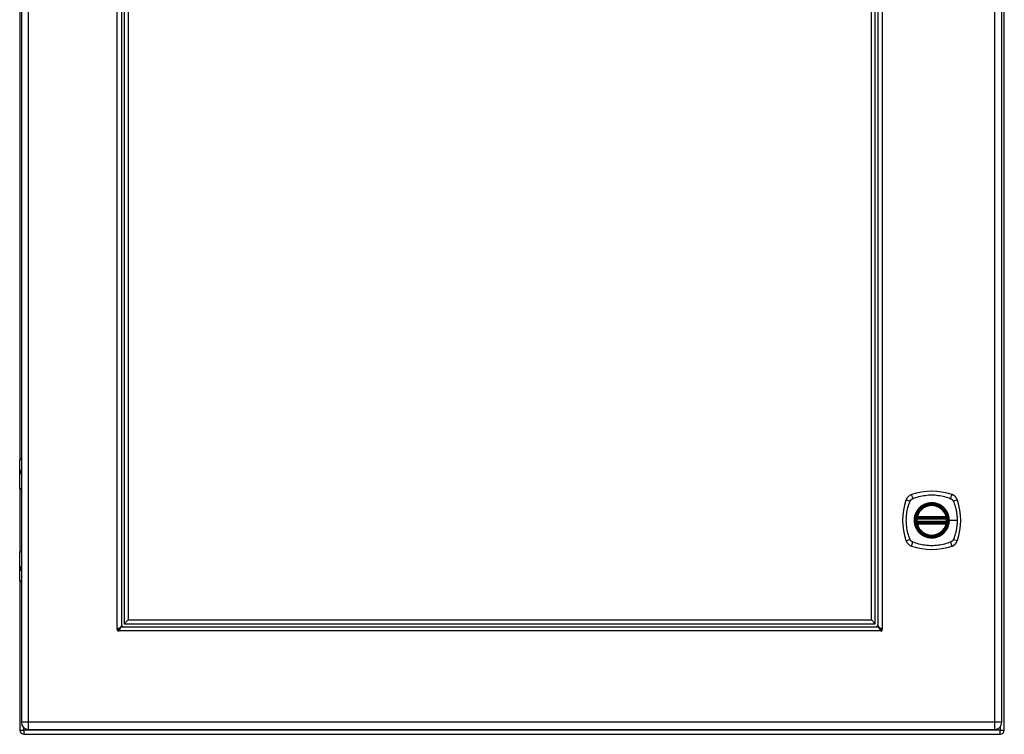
# Model space of a CAD drawing. Header units: inches. Extents: x 12 to 130, y 10 to 80.
# Tile 3 of 8: x 59 to 79, y 31 to 45. Entities that reach past the tile are written whole.
import ezdxf

# ---------------------------------------------------------------- set-up
doc = ezdxf.new("R2010")
doc.units = ezdxf.units.IN
doc.header["$MEASUREMENT"] = 0
doc.layers.add('Visible Edges(ANSI)', color=7, linetype='Continuous', lineweight=25)
doc.layers.add('Visible Tangent Edges(ANSI)', color=7, linetype='Continuous', lineweight=25)

msp = doc.modelspace()

# ---------------------------------------------------------------- linework, layer by layer
at = {"layer": 'Visible Edges(ANSI)'}
for p, q in [((78.531, 30.59), (78.531, 60.422)), ((58.563, 60.261), (58.563, 30.75)), ((78.481, 30.75), (78.481, 60.261)), ((60.594, 58.306), (60.594, 32.706)), ((60.653, 58.259), (60.653, 32.753)), ((75.91, 32.753), (75.91, 58.259)), ((75.969, 32.706), (75.969, 58.306)), ((60.732, 58.181), (60.732, 32.831)), ((75.831, 32.831), (75.831, 58.181)), ((58.531, 54.917), (58.531, 36.095)), ((58.528, 35.5), (58.528, 36.085)), ((58.548, 36.104), (58.563, 36.104)), ((58.563, 35.86), (58.56, 35.86)), ((58.56, 35.817), (58.563, 35.817)), ((58.531, 35.491), (58.531, 34.218)), ((58.563, 35.484), (58.544, 35.484)), ((76.76, 34.894), (77.354, 34.894)), ((77.354, 34.815), (76.76, 34.815)), ((76.764, 34.914), (77.35, 34.914)), ((77.35, 34.795), (76.764, 34.795)), ((58.528, 33.624), (58.528, 34.209)), ((58.544, 34.225), (58.563, 34.225)), ((58.563, 33.892), (58.56, 33.892)), ((58.56, 33.849), (58.563, 33.849)), ((58.531, 33.614), (58.531, 30.59)), ((58.563, 33.604), (58.548, 33.604)), ((60.653, 32.753), (60.732, 32.831)), ((60.732, 32.831), (75.831, 32.831)), ((75.831, 32.831), (75.91, 32.753)), ((60.607, 32.693), (75.956, 32.693)), ((60.653, 32.753), (75.91, 32.753)), ((58.709, 30.604), (78.335, 30.604)), ((58.615, 30.506), (78.447, 30.506))]:
    msp.add_line(p, q, dxfattribs=at)
at = {"layer": 'Visible Edges(ANSI)', "flags": 128}
for points in [[(76.748, 34.908), (76.748, 34.908), (76.748, 34.907), (76.748, 34.907), (76.748, 34.907), (76.748, 34.906), (76.748, 34.906), (76.748, 34.905), (76.748, 34.904), (76.748, 34.903), (76.748, 34.903), (76.748, 34.902), (76.747, 34.9), (76.747, 34.899), (76.747, 34.898), (76.747, 34.897), (76.747, 34.895), (76.746, 34.894), (76.746, 34.892), (76.746, 34.891), (76.746, 34.889), (76.746, 34.888), (76.746, 34.886), (76.745, 34.885), (76.745, 34.883)], [(76.745, 34.826), (76.745, 34.824), (76.746, 34.823), (76.746, 34.821), (76.746, 34.819), (76.746, 34.818), (76.746, 34.816), (76.746, 34.815), (76.747, 34.814), (76.747, 34.812), (76.747, 34.811), (76.747, 34.81), (76.747, 34.808), (76.748, 34.807), (76.748, 34.806), (76.748, 34.805), (76.748, 34.805), (76.748, 34.804), (76.748, 34.803), (76.748, 34.803), (76.748, 34.802), (76.748, 34.802), (76.748, 34.801), (76.748, 34.801), (76.748, 34.801)], [(77.369, 34.883), (77.368, 34.885), (77.368, 34.886), (77.368, 34.888), (77.368, 34.889), (77.368, 34.891), (77.368, 34.892), (77.367, 34.894), (77.367, 34.895), (77.367, 34.897), (77.367, 34.898), (77.367, 34.899), (77.367, 34.9), (77.366, 34.902), (77.366, 34.903), (77.366, 34.903), (77.366, 34.904), (77.366, 34.905), (77.366, 34.906), (77.366, 34.906), (77.366, 34.907), (77.365, 34.907), (77.365, 34.907), (77.365, 34.908), (77.365, 34.908)], [(77.365, 34.801), (77.365, 34.801), (77.365, 34.801), (77.365, 34.802), (77.366, 34.802), (77.366, 34.803), (77.366, 34.803), (77.366, 34.804), (77.366, 34.805), (77.366, 34.805), (77.366, 34.806), (77.366, 34.807), (77.367, 34.808), (77.367, 34.81), (77.367, 34.811), (77.367, 34.812), (77.367, 34.814), (77.367, 34.815), (77.368, 34.816), (77.368, 34.818), (77.368, 34.819), (77.368, 34.821), (77.368, 34.823), (77.368, 34.824), (77.369, 34.826)], [(60.51, 32.644), (60.51, 32.644), (60.51, 32.644), (60.51, 32.644), (60.511, 32.645), (60.511, 32.645), (60.511, 32.645), (60.511, 32.645), (60.512, 32.645), (60.512, 32.645), (60.512, 32.646), (60.513, 32.646), (60.513, 32.646), (60.513, 32.646), (60.514, 32.646), (60.514, 32.647), (60.515, 32.647), (60.515, 32.647), (60.515, 32.647), (60.515, 32.647), (60.516, 32.647), (60.516, 32.648), (60.516, 32.648), (60.516, 32.648), (60.517, 32.648)], [(60.517, 32.648), (60.522, 32.65), (60.527, 32.653), (60.532, 32.655), (60.537, 32.658), (60.542, 32.66), (60.547, 32.662), (60.551, 32.665), (60.556, 32.667), (60.56, 32.67), (60.564, 32.672), (60.568, 32.675), (60.572, 32.677), (60.575, 32.68), (60.578, 32.682), (60.581, 32.684), (60.584, 32.687), (60.586, 32.689), (60.588, 32.692), (60.59, 32.694), (60.591, 32.697), (60.592, 32.699), (60.593, 32.701), (60.594, 32.704), (60.594, 32.706)], [(60.548, 32.616), (60.548, 32.616), (60.548, 32.616), (60.548, 32.615), (60.548, 32.615), (60.548, 32.615), (60.548, 32.615), (60.548, 32.614), (60.547, 32.614), (60.547, 32.614), (60.547, 32.613), (60.547, 32.613), (60.547, 32.613), (60.546, 32.612), (60.546, 32.612), (60.546, 32.611), (60.546, 32.611), (60.546, 32.611), (60.545, 32.611), (60.545, 32.61), (60.545, 32.61), (60.545, 32.61), (60.545, 32.61), (60.545, 32.61), (60.545, 32.609)], [(60.607, 32.693), (60.604, 32.693), (60.602, 32.693), (60.6, 32.692), (60.597, 32.691), (60.595, 32.689), (60.592, 32.688), (60.59, 32.686), (60.587, 32.683), (60.585, 32.681), (60.582, 32.678), (60.58, 32.675), (60.578, 32.671), (60.575, 32.668), (60.573, 32.664), (60.57, 32.66), (60.568, 32.655), (60.565, 32.651), (60.563, 32.646), (60.561, 32.641), (60.558, 32.636), (60.556, 32.631), (60.553, 32.626), (60.551, 32.621), (60.548, 32.616)], [(76.015, 32.616), (76.012, 32.621), (76.01, 32.626), (76.007, 32.631), (76.005, 32.636), (76.002, 32.641), (76, 32.646), (75.997, 32.651), (75.995, 32.655), (75.993, 32.659), (75.99, 32.664), (75.988, 32.667), (75.985, 32.671), (75.983, 32.675), (75.98, 32.678), (75.978, 32.681), (75.976, 32.683), (75.973, 32.686), (75.971, 32.688), (75.968, 32.689), (75.966, 32.691), (75.963, 32.692), (75.961, 32.693), (75.959, 32.693), (75.956, 32.693)], [(75.969, 32.706), (75.969, 32.704), (75.97, 32.701), (75.97, 32.699), (75.972, 32.697), (75.973, 32.694), (75.975, 32.692), (75.977, 32.689), (75.979, 32.687), (75.982, 32.684), (75.985, 32.682), (75.988, 32.68), (75.991, 32.677), (75.995, 32.675), (75.999, 32.672), (76.003, 32.67), (76.007, 32.667), (76.012, 32.665), (76.016, 32.663), (76.021, 32.66), (76.026, 32.658), (76.031, 32.655), (76.036, 32.653), (76.041, 32.65), (76.046, 32.648)], [(76.018, 32.609), (76.018, 32.61), (76.018, 32.61), (76.018, 32.61), (76.018, 32.61), (76.018, 32.61), (76.017, 32.611), (76.017, 32.611), (76.017, 32.611), (76.017, 32.611), (76.017, 32.612), (76.017, 32.612), (76.016, 32.613), (76.016, 32.613), (76.016, 32.613), (76.016, 32.614), (76.016, 32.614), (76.015, 32.614), (76.015, 32.615), (76.015, 32.615), (76.015, 32.615), (76.015, 32.615), (76.015, 32.616), (76.015, 32.616), (76.015, 32.616)], [(76.046, 32.648), (76.047, 32.648), (76.047, 32.648), (76.047, 32.648), (76.047, 32.647), (76.047, 32.647), (76.048, 32.647), (76.048, 32.647), (76.048, 32.647), (76.049, 32.647), (76.049, 32.646), (76.049, 32.646), (76.05, 32.646), (76.05, 32.646), (76.051, 32.646), (76.051, 32.645), (76.051, 32.645), (76.052, 32.645), (76.052, 32.645), (76.052, 32.645), (76.052, 32.645), (76.052, 32.644), (76.053, 32.644), (76.053, 32.644), (76.053, 32.644)]]:
    msp.add_lwpolyline(points, dxfattribs=at)
at = {"layer": 'Visible Edges(ANSI)'}
for radius in [0.32, 0.315]:
    msp.add_circle((77.057, 34.854), radius, dxfattribs=at)
for centre, radius, start, end in [((58.548, 36.085), 0.0197, 90, 180), ((58.544, 35.5), 0.0157, 180, 270), ((77.057, 34.165), 1.28, 71.2278, 108.7722), ((77.746, 34.854), 1.28, 161.2278, 198.7722), ((76.702, 35.209), 0.177, 108.7722, 161.2278), ((77.412, 35.209), 0.177, 18.7722, 71.2278), ((76.368, 34.854), 1.28, 341.2278, 18.7722), ((77.057, 34.854), 0.313, 13.6344, 166.3656), ((77.057, 34.854), 0.313, 174.7499, 185.2501), ((77.057, 34.854), 0.313, 166.3656, 170.216), ((76.76, 34.906), 0.0118, 170.216, 270), ((76.76, 34.803), 0.0118, 90, 189.784), ((76.764, 34.925), 0.0118, 166.3656, 270), ((77.35, 34.925), 0.0118, 270, 13.6344), ((77.354, 34.906), 0.0118, 270, 9.784), ((77.354, 34.803), 0.0118, 350.216, 90), ((77.057, 34.854), 0.313, 9.784, 13.6344), ((77.057, 34.854), 0.313, 354.7499, 5.2501), ((77.057, 34.854), 0.313, 189.784, 193.6344), ((76.764, 34.783), 0.0118, 90, 193.6344), ((77.057, 34.854), 0.313, 193.6344, 346.3656), ((77.35, 34.783), 0.0118, 346.3656, 90), ((77.057, 34.854), 0.313, 346.3656, 350.216), ((76.702, 34.5), 0.177, 198.7722, 251.2278), ((77.412, 34.5), 0.177, 288.7722, 341.2278), ((58.544, 34.209), 0.0157, 90, 180), ((77.057, 35.543), 1.28, 251.2278, 288.7722), ((58.548, 33.624), 0.0197, 180, 270), ((60.531, 32.63), 0.025, 146.132, 303.868), ((60.572, 32.671), 0.031, 200.072, 248.6783), ((60.644, 32.743), 0.105, 221.9188, 228.0812), ((60.644, 32.743), 0.05, 180, 270), ((75.919, 32.743), 0.05, 270, 0), ((75.919, 32.743), 0.105, 311.9188, 318.0812), ((75.99, 32.671), 0.031, 291.3217, 339.928), ((76.032, 32.63), 0.025, 236.132, 33.868), ((58.709, 30.75), 0.146, 180, 270), ((78.335, 30.75), 0.146, 270, 0), ((58.615, 30.59), 0.084, 180, 270), ((78.447, 30.59), 0.084, 270, 0)]:
    msp.add_arc(centre, radius, start, end, dxfattribs=at)
at = {"layer": 'Visible Tangent Edges(ANSI)'}
for p, q in [((58.709, 30.75), (58.709, 60.261)), ((78.335, 60.261), (78.335, 30.75)), ((60.51, 32.644), (60.51, 58.368)), ((76.053, 58.368), (76.053, 32.644)), ((58.563, 36.085), (58.528, 36.085)), ((58.551, 35.87), (58.563, 35.87)), ((58.563, 35.807), (58.551, 35.807)), ((58.528, 35.5), (58.563, 35.5)), ((76.745, 34.883), (76.757, 34.882)), ((76.745, 34.826), (76.757, 34.827)), ((76.754, 34.907), (76.748, 34.908)), ((76.753, 34.928), (76.764, 34.925)), ((76.757, 34.882), (77.357, 34.882)), ((77.357, 34.827), (76.757, 34.827)), ((76.76, 34.894), (76.76, 34.904)), ((76.76, 34.805), (76.76, 34.815)), ((76.764, 34.914), (76.764, 34.925)), ((77.35, 34.925), (76.764, 34.925)), ((76.764, 34.904), (76.764, 34.914)), ((76.764, 34.904), (77.35, 34.904)), ((76.764, 34.795), (76.764, 34.805)), ((77.35, 34.805), (76.764, 34.805)), ((77.35, 34.925), (77.361, 34.928)), ((77.35, 34.925), (77.35, 34.914)), ((77.35, 34.914), (77.35, 34.904)), ((77.35, 34.805), (77.35, 34.795)), ((77.354, 34.904), (77.354, 34.894)), ((77.354, 34.815), (77.354, 34.805)), ((77.357, 34.882), (77.369, 34.883)), ((77.357, 34.827), (77.369, 34.826)), ((77.365, 34.908), (77.359, 34.907)), ((77.409, 34.854), (77.414, 34.854)), ((77.574, 34.854), (77.414, 34.854)), ((76.748, 34.801), (76.754, 34.802)), ((76.764, 34.783), (76.753, 34.781)), ((76.764, 34.783), (76.764, 34.795)), ((76.764, 34.783), (77.35, 34.783)), ((77.35, 34.795), (77.35, 34.783)), ((77.361, 34.781), (77.35, 34.783)), ((77.359, 34.802), (77.365, 34.801)), ((58.563, 34.209), (58.528, 34.209)), ((58.551, 33.902), (58.563, 33.902)), ((58.563, 33.839), (58.551, 33.839)), ((58.528, 33.624), (58.563, 33.624)), ((76.018, 32.609), (60.545, 32.609)), ((58.709, 30.75), (58.563, 30.75)), ((58.615, 30.59), (58.615, 30.638)), ((78.335, 30.75), (58.709, 30.75)), ((58.709, 30.604), (58.709, 30.75)), ((78.335, 30.75), (78.335, 30.604)), ((78.481, 30.75), (78.335, 30.75)), ((78.447, 30.657), (78.447, 30.59)), ((58.531, 30.59), (58.615, 30.59)), ((78.447, 30.59), (58.615, 30.59)), ((58.615, 30.59), (58.615, 30.506)), ((78.447, 30.59), (78.531, 30.59)), ((78.447, 30.506), (78.447, 30.59))]:
    msp.add_line(p, q, dxfattribs=at)
at = {"layer": 'Visible Tangent Edges(ANSI)', "flags": 128}
for points in [[(58.551, 35.87), (58.549, 35.87), (58.547, 35.869), (58.545, 35.868), (58.543, 35.866), (58.542, 35.864), (58.541, 35.862), (58.54, 35.858), (58.539, 35.855), (58.538, 35.851), (58.537, 35.847), (58.537, 35.843), (58.537, 35.839), (58.537, 35.834), (58.537, 35.83), (58.538, 35.826), (58.539, 35.822), (58.54, 35.819), (58.541, 35.816), (58.542, 35.813), (58.543, 35.811), (58.545, 35.809), (58.547, 35.808), (58.549, 35.807), (58.551, 35.807)], [(58.56, 35.817), (58.558, 35.817), (58.556, 35.818), (58.554, 35.819), (58.553, 35.82), (58.551, 35.821), (58.55, 35.823), (58.549, 35.825), (58.548, 35.827), (58.547, 35.83), (58.547, 35.833), (58.547, 35.836), (58.546, 35.839), (58.547, 35.842), (58.547, 35.845), (58.547, 35.847), (58.548, 35.85), (58.549, 35.852), (58.55, 35.854), (58.551, 35.856), (58.552, 35.858), (58.554, 35.859), (58.556, 35.86), (58.558, 35.86), (58.56, 35.86)], [(76.617, 34.466), (76.603, 34.499), (76.593, 34.53), (76.583, 34.562), (76.574, 34.593), (76.567, 34.625), (76.56, 34.658), (76.554, 34.69), (76.549, 34.723), (76.545, 34.755), (76.543, 34.788), (76.541, 34.821), (76.54, 34.854), (76.541, 34.887), (76.543, 34.92), (76.545, 34.953), (76.549, 34.986), (76.554, 35.019), (76.56, 35.051), (76.567, 35.083), (76.574, 35.115), (76.583, 35.147), (76.593, 35.178), (76.603, 35.209), (76.617, 35.243)], [(76.617, 35.243), (76.618, 35.246), (76.62, 35.249), (76.621, 35.251), (76.623, 35.254), (76.625, 35.256), (76.626, 35.259), (76.628, 35.262), (76.63, 35.264), (76.632, 35.266), (76.634, 35.269), (76.636, 35.271), (76.638, 35.273), (76.64, 35.275), (76.643, 35.277), (76.645, 35.279), (76.647, 35.281), (76.65, 35.283), (76.652, 35.285), (76.655, 35.287), (76.658, 35.288), (76.66, 35.29), (76.663, 35.292), (76.666, 35.293), (76.668, 35.294)], [(76.668, 35.294), (76.702, 35.308), (76.733, 35.319), (76.764, 35.328), (76.796, 35.337), (76.828, 35.345), (76.86, 35.352), (76.893, 35.358), (76.925, 35.362), (76.958, 35.366), (76.991, 35.369), (77.024, 35.37), (77.057, 35.371), (77.09, 35.37), (77.123, 35.369), (77.156, 35.366), (77.188, 35.362), (77.221, 35.358), (77.253, 35.352), (77.286, 35.345), (77.318, 35.337), (77.35, 35.328), (77.381, 35.319), (77.412, 35.308), (77.446, 35.294)], [(77.409, 34.854), (77.397, 34.763), (77.362, 34.678), (77.306, 34.605), (77.233, 34.549), (77.148, 34.514), (77.057, 34.502), (76.965, 34.514), (76.88, 34.55), (76.807, 34.606), (76.752, 34.678), (76.717, 34.763), (76.705, 34.855), (76.717, 34.946), (76.752, 35.031), (76.808, 35.104), (76.881, 35.16), (76.966, 35.195), (77.057, 35.207), (77.148, 35.195), (77.233, 35.159), (77.306, 35.103), (77.362, 35.031), (77.397, 34.946), (77.409, 34.854)], [(77.285, 35.129), (77.268, 35.142), (77.251, 35.153), (77.234, 35.164), (77.216, 35.174), (77.197, 35.182), (77.178, 35.19), (77.158, 35.197), (77.139, 35.202), (77.118, 35.206), (77.098, 35.209), (77.078, 35.211), (77.057, 35.211), (77.036, 35.211), (77.016, 35.209), (76.995, 35.206), (76.975, 35.202), (76.955, 35.196), (76.936, 35.19), (76.917, 35.182), (76.898, 35.174), (76.88, 35.164), (76.862, 35.153), (76.845, 35.142), (76.829, 35.129)], [(77.446, 35.294), (77.447, 35.294), (77.448, 35.293), (77.45, 35.292), (77.451, 35.292), (77.452, 35.291), (77.454, 35.29), (77.455, 35.289), (77.456, 35.289), (77.458, 35.288), (77.459, 35.287), (77.46, 35.286), (77.462, 35.285), (77.463, 35.284), (77.464, 35.283), (77.465, 35.282), (77.466, 35.281), (77.468, 35.28), (77.469, 35.279), (77.47, 35.278), (77.471, 35.277), (77.472, 35.276), (77.473, 35.275), (77.475, 35.274), (77.476, 35.273)], [(77.476, 35.273), (77.477, 35.272), (77.478, 35.271), (77.479, 35.27), (77.48, 35.269), (77.481, 35.268), (77.482, 35.266), (77.483, 35.265), (77.484, 35.264), (77.485, 35.263), (77.486, 35.262), (77.487, 35.26), (77.488, 35.259), (77.488, 35.258), (77.489, 35.257), (77.49, 35.255), (77.491, 35.254), (77.492, 35.253), (77.493, 35.251), (77.493, 35.25), (77.494, 35.249), (77.495, 35.247), (77.496, 35.246), (77.496, 35.244), (77.497, 35.243)], [(77.497, 35.243), (77.505, 35.225), (77.511, 35.209), (77.516, 35.194), (77.521, 35.178), (77.526, 35.163), (77.531, 35.147), (77.535, 35.131), (77.54, 35.115), (77.544, 35.099), (77.547, 35.083), (77.551, 35.067), (77.554, 35.051), (77.557, 35.035), (77.56, 35.019), (77.563, 35.002), (77.565, 34.986), (77.567, 34.97), (77.569, 34.953), (77.57, 34.937), (77.571, 34.92), (77.572, 34.904), (77.573, 34.887), (77.573, 34.871), (77.574, 34.854)], [(76.782, 35.082), (76.77, 35.066), (76.758, 35.049), (76.747, 35.031), (76.738, 35.013), (76.729, 34.995), (76.721, 34.975), (76.715, 34.956), (76.71, 34.936), (76.705, 34.916), (76.702, 34.895), (76.701, 34.875), (76.7, 34.854), (76.701, 34.834), (76.702, 34.813), (76.705, 34.793), (76.71, 34.773), (76.715, 34.753), (76.721, 34.733), (76.729, 34.714), (76.738, 34.695), (76.747, 34.677), (76.758, 34.66), (76.77, 34.643), (76.782, 34.627)], [(76.829, 35.129), (76.827, 35.127), (76.825, 35.125), (76.823, 35.124), (76.821, 35.122), (76.819, 35.12), (76.817, 35.118), (76.815, 35.116), (76.813, 35.114), (76.811, 35.112), (76.809, 35.111), (76.807, 35.109), (76.805, 35.107), (76.803, 35.105), (76.801, 35.103), (76.799, 35.101), (76.797, 35.099), (76.795, 35.097), (76.793, 35.095), (76.791, 35.093), (76.79, 35.09), (76.788, 35.088), (76.786, 35.086), (76.784, 35.084), (76.782, 35.082)], [(77.332, 35.082), (77.33, 35.084), (77.328, 35.086), (77.326, 35.088), (77.324, 35.09), (77.322, 35.093), (77.321, 35.095), (77.319, 35.097), (77.317, 35.099), (77.315, 35.101), (77.313, 35.103), (77.311, 35.105), (77.309, 35.107), (77.307, 35.109), (77.305, 35.111), (77.303, 35.112), (77.301, 35.114), (77.299, 35.116), (77.297, 35.118), (77.295, 35.12), (77.293, 35.122), (77.291, 35.124), (77.289, 35.125), (77.287, 35.127), (77.285, 35.129)], [(77.414, 34.854), (77.414, 34.865), (77.413, 34.875), (77.412, 34.885), (77.411, 34.895), (77.41, 34.906), (77.408, 34.916), (77.407, 34.926), (77.404, 34.936), (77.402, 34.946), (77.399, 34.956), (77.396, 34.966), (77.393, 34.975), (77.389, 34.985), (77.385, 34.995), (77.381, 35.004), (77.376, 35.013), (77.372, 35.022), (77.367, 35.031), (77.361, 35.04), (77.356, 35.049), (77.35, 35.058), (77.344, 35.066), (77.338, 35.074), (77.332, 35.082)], [(76.753, 34.928), (76.753, 34.927), (76.752, 34.926), (76.752, 34.925), (76.752, 34.924), (76.752, 34.924), (76.752, 34.923), (76.752, 34.922), (76.752, 34.921), (76.752, 34.92), (76.752, 34.919), (76.752, 34.918), (76.752, 34.917), (76.752, 34.916), (76.752, 34.915), (76.752, 34.914), (76.752, 34.913), (76.752, 34.912), (76.753, 34.911), (76.753, 34.911), (76.753, 34.91), (76.753, 34.909), (76.754, 34.908), (76.754, 34.907), (76.754, 34.907)], [(76.754, 34.907), (76.755, 34.906), (76.755, 34.906), (76.755, 34.906), (76.755, 34.906), (76.755, 34.906), (76.756, 34.906), (76.756, 34.906), (76.756, 34.905), (76.756, 34.905), (76.757, 34.905), (76.757, 34.905), (76.757, 34.905), (76.757, 34.905), (76.758, 34.905), (76.758, 34.905), (76.758, 34.904), (76.758, 34.904), (76.759, 34.904), (76.759, 34.904), (76.759, 34.904), (76.759, 34.904), (76.76, 34.904), (76.76, 34.904), (76.76, 34.904)], [(76.76, 34.805), (76.76, 34.805), (76.76, 34.805), (76.759, 34.805), (76.759, 34.805), (76.759, 34.805), (76.759, 34.805), (76.758, 34.805), (76.758, 34.804), (76.758, 34.804), (76.758, 34.804), (76.757, 34.804), (76.757, 34.804), (76.757, 34.804), (76.757, 34.804), (76.756, 34.804), (76.756, 34.803), (76.756, 34.803), (76.756, 34.803), (76.755, 34.803), (76.755, 34.803), (76.755, 34.803), (76.755, 34.803), (76.755, 34.802), (76.754, 34.802)], [(76.757, 34.882), (76.757, 34.883), (76.757, 34.884), (76.757, 34.884), (76.758, 34.885), (76.758, 34.886), (76.758, 34.887), (76.758, 34.887), (76.758, 34.888), (76.759, 34.889), (76.759, 34.889), (76.759, 34.89), (76.759, 34.89), (76.759, 34.891), (76.759, 34.891), (76.759, 34.892), (76.76, 34.892), (76.76, 34.893), (76.76, 34.893), (76.76, 34.893), (76.76, 34.893), (76.76, 34.894), (76.76, 34.894), (76.76, 34.894), (76.76, 34.894)], [(76.76, 34.815), (76.76, 34.815), (76.76, 34.815), (76.76, 34.815), (76.76, 34.815), (76.76, 34.816), (76.76, 34.816), (76.76, 34.816), (76.76, 34.817), (76.759, 34.817), (76.759, 34.818), (76.759, 34.818), (76.759, 34.819), (76.759, 34.819), (76.759, 34.82), (76.759, 34.82), (76.758, 34.821), (76.758, 34.822), (76.758, 34.822), (76.758, 34.823), (76.758, 34.824), (76.757, 34.825), (76.757, 34.825), (76.757, 34.826), (76.757, 34.827)], [(76.76, 34.904), (76.76, 34.904), (76.76, 34.904), (76.761, 34.904), (76.761, 34.904), (76.761, 34.904), (76.761, 34.904), (76.761, 34.904), (76.761, 34.904), (76.762, 34.904), (76.762, 34.904), (76.762, 34.904), (76.762, 34.904), (76.762, 34.904), (76.763, 34.904), (76.763, 34.904), (76.763, 34.904), (76.763, 34.904), (76.763, 34.904), (76.763, 34.904), (76.764, 34.904), (76.764, 34.904), (76.764, 34.904), (76.764, 34.904), (76.764, 34.904)], [(76.764, 34.805), (76.764, 34.805), (76.764, 34.805), (76.764, 34.805), (76.764, 34.805), (76.763, 34.805), (76.763, 34.805), (76.763, 34.805), (76.763, 34.805), (76.763, 34.805), (76.763, 34.805), (76.762, 34.805), (76.762, 34.805), (76.762, 34.805), (76.762, 34.805), (76.762, 34.805), (76.761, 34.805), (76.761, 34.805), (76.761, 34.805), (76.761, 34.805), (76.761, 34.805), (76.761, 34.805), (76.76, 34.805), (76.76, 34.805), (76.76, 34.805)], [(77.332, 34.627), (77.338, 34.635), (77.344, 34.643), (77.35, 34.651), (77.356, 34.66), (77.361, 34.669), (77.367, 34.678), (77.372, 34.687), (77.376, 34.696), (77.381, 34.705), (77.385, 34.714), (77.389, 34.724), (77.393, 34.733), (77.396, 34.743), (77.399, 34.753), (77.402, 34.763), (77.404, 34.773), (77.407, 34.783), (77.408, 34.793), (77.41, 34.803), (77.411, 34.813), (77.412, 34.824), (77.413, 34.834), (77.414, 34.844), (77.414, 34.854)], [(77.35, 34.904), (77.35, 34.904), (77.35, 34.904), (77.35, 34.904), (77.35, 34.904), (77.35, 34.904), (77.351, 34.904), (77.351, 34.904), (77.351, 34.904), (77.351, 34.904), (77.351, 34.904), (77.352, 34.904), (77.352, 34.904), (77.352, 34.904), (77.352, 34.904), (77.352, 34.904), (77.352, 34.904), (77.353, 34.904), (77.353, 34.904), (77.353, 34.904), (77.353, 34.904), (77.353, 34.904), (77.353, 34.904), (77.354, 34.904), (77.354, 34.904)], [(77.354, 34.805), (77.354, 34.805), (77.353, 34.805), (77.353, 34.805), (77.353, 34.805), (77.353, 34.805), (77.353, 34.805), (77.353, 34.805), (77.352, 34.805), (77.352, 34.805), (77.352, 34.805), (77.352, 34.805), (77.352, 34.805), (77.352, 34.805), (77.351, 34.805), (77.351, 34.805), (77.351, 34.805), (77.351, 34.805), (77.351, 34.805), (77.35, 34.805), (77.35, 34.805), (77.35, 34.805), (77.35, 34.805), (77.35, 34.805), (77.35, 34.805)], [(77.354, 34.904), (77.354, 34.904), (77.354, 34.904), (77.355, 34.904), (77.355, 34.904), (77.355, 34.904), (77.355, 34.904), (77.356, 34.904), (77.356, 34.904), (77.356, 34.905), (77.356, 34.905), (77.357, 34.905), (77.357, 34.905), (77.357, 34.905), (77.357, 34.905), (77.358, 34.905), (77.358, 34.905), (77.358, 34.906), (77.358, 34.906), (77.358, 34.906), (77.359, 34.906), (77.359, 34.906), (77.359, 34.906), (77.359, 34.906), (77.359, 34.907)], [(77.354, 34.894), (77.354, 34.894), (77.354, 34.894), (77.354, 34.894), (77.354, 34.893), (77.354, 34.893), (77.354, 34.893), (77.354, 34.893), (77.354, 34.892), (77.354, 34.892), (77.355, 34.891), (77.355, 34.891), (77.355, 34.89), (77.355, 34.89), (77.355, 34.889), (77.355, 34.889), (77.356, 34.888), (77.356, 34.887), (77.356, 34.887), (77.356, 34.886), (77.356, 34.885), (77.356, 34.884), (77.357, 34.884), (77.357, 34.883), (77.357, 34.882)], [(77.357, 34.827), (77.357, 34.826), (77.357, 34.825), (77.356, 34.825), (77.356, 34.824), (77.356, 34.823), (77.356, 34.822), (77.356, 34.822), (77.356, 34.821), (77.355, 34.82), (77.355, 34.82), (77.355, 34.819), (77.355, 34.819), (77.355, 34.818), (77.355, 34.818), (77.354, 34.817), (77.354, 34.817), (77.354, 34.816), (77.354, 34.816), (77.354, 34.816), (77.354, 34.815), (77.354, 34.815), (77.354, 34.815), (77.354, 34.815), (77.354, 34.815)], [(77.359, 34.802), (77.359, 34.802), (77.359, 34.803), (77.359, 34.803), (77.359, 34.803), (77.358, 34.803), (77.358, 34.803), (77.358, 34.803), (77.358, 34.803), (77.358, 34.804), (77.357, 34.804), (77.357, 34.804), (77.357, 34.804), (77.357, 34.804), (77.356, 34.804), (77.356, 34.804), (77.356, 34.804), (77.356, 34.805), (77.355, 34.805), (77.355, 34.805), (77.355, 34.805), (77.355, 34.805), (77.354, 34.805), (77.354, 34.805), (77.354, 34.805)], [(77.359, 34.907), (77.36, 34.907), (77.36, 34.908), (77.361, 34.909), (77.361, 34.91), (77.361, 34.911), (77.361, 34.911), (77.362, 34.912), (77.362, 34.913), (77.362, 34.914), (77.362, 34.915), (77.362, 34.916), (77.362, 34.917), (77.362, 34.918), (77.362, 34.919), (77.362, 34.92), (77.362, 34.921), (77.362, 34.922), (77.362, 34.923), (77.362, 34.924), (77.362, 34.924), (77.362, 34.925), (77.362, 34.926), (77.361, 34.927), (77.361, 34.928)], [(77.574, 34.854), (77.573, 34.838), (77.573, 34.821), (77.572, 34.805), (77.571, 34.788), (77.57, 34.772), (77.569, 34.756), (77.567, 34.739), (77.565, 34.723), (77.563, 34.706), (77.56, 34.69), (77.557, 34.674), (77.554, 34.658), (77.551, 34.642), (77.547, 34.625), (77.544, 34.609), (77.54, 34.594), (77.535, 34.578), (77.531, 34.562), (77.526, 34.546), (77.521, 34.53), (77.516, 34.515), (77.511, 34.499), (77.505, 34.484), (77.497, 34.466)], [(76.754, 34.802), (76.754, 34.802), (76.754, 34.801), (76.753, 34.8), (76.753, 34.799), (76.753, 34.798), (76.753, 34.797), (76.752, 34.797), (76.752, 34.796), (76.752, 34.795), (76.752, 34.794), (76.752, 34.793), (76.752, 34.792), (76.752, 34.791), (76.752, 34.79), (76.752, 34.789), (76.752, 34.788), (76.752, 34.787), (76.752, 34.786), (76.752, 34.785), (76.752, 34.784), (76.752, 34.783), (76.752, 34.783), (76.753, 34.782), (76.753, 34.781)], [(76.782, 34.627), (76.784, 34.625), (76.786, 34.623), (76.788, 34.621), (76.79, 34.618), (76.791, 34.616), (76.793, 34.614), (76.795, 34.612), (76.797, 34.61), (76.799, 34.608), (76.801, 34.606), (76.803, 34.604), (76.805, 34.602), (76.807, 34.6), (76.809, 34.598), (76.811, 34.596), (76.813, 34.595), (76.815, 34.593), (76.817, 34.591), (76.819, 34.589), (76.821, 34.587), (76.823, 34.585), (76.825, 34.583), (76.827, 34.582), (76.829, 34.58)], [(77.285, 34.58), (77.287, 34.582), (77.289, 34.583), (77.291, 34.585), (77.293, 34.587), (77.295, 34.589), (77.297, 34.591), (77.299, 34.593), (77.301, 34.595), (77.303, 34.596), (77.305, 34.598), (77.307, 34.6), (77.309, 34.602), (77.311, 34.604), (77.313, 34.606), (77.315, 34.608), (77.317, 34.61), (77.319, 34.612), (77.321, 34.614), (77.322, 34.616), (77.324, 34.618), (77.326, 34.621), (77.328, 34.623), (77.33, 34.625), (77.332, 34.627)], [(77.361, 34.781), (77.361, 34.782), (77.362, 34.783), (77.362, 34.783), (77.362, 34.784), (77.362, 34.785), (77.362, 34.786), (77.362, 34.787), (77.362, 34.788), (77.362, 34.789), (77.362, 34.79), (77.362, 34.791), (77.362, 34.792), (77.362, 34.793), (77.362, 34.794), (77.362, 34.795), (77.362, 34.796), (77.362, 34.797), (77.361, 34.797), (77.361, 34.798), (77.361, 34.799), (77.361, 34.8), (77.36, 34.801), (77.36, 34.802), (77.359, 34.802)], [(76.668, 34.415), (76.666, 34.416), (76.663, 34.417), (76.66, 34.419), (76.658, 34.42), (76.655, 34.422), (76.652, 34.424), (76.65, 34.426), (76.647, 34.427), (76.645, 34.429), (76.643, 34.431), (76.64, 34.433), (76.638, 34.436), (76.636, 34.438), (76.634, 34.44), (76.632, 34.442), (76.63, 34.445), (76.628, 34.447), (76.626, 34.45), (76.625, 34.452), (76.623, 34.455), (76.621, 34.458), (76.62, 34.46), (76.618, 34.463), (76.617, 34.466)], [(77.446, 34.415), (77.412, 34.401), (77.381, 34.39), (77.35, 34.381), (77.318, 34.372), (77.286, 34.364), (77.253, 34.357), (77.221, 34.351), (77.188, 34.347), (77.156, 34.343), (77.123, 34.34), (77.09, 34.338), (77.057, 34.338), (77.024, 34.338), (76.991, 34.34), (76.958, 34.343), (76.925, 34.347), (76.893, 34.351), (76.86, 34.357), (76.828, 34.364), (76.796, 34.372), (76.764, 34.381), (76.733, 34.39), (76.702, 34.401), (76.668, 34.415)], [(76.829, 34.58), (76.846, 34.567), (76.862, 34.556), (76.88, 34.545), (76.898, 34.535), (76.917, 34.526), (76.936, 34.519), (76.956, 34.512), (76.975, 34.507), (76.995, 34.503), (77.016, 34.5), (77.036, 34.498), (77.057, 34.498), (77.078, 34.498), (77.098, 34.5), (77.118, 34.503), (77.139, 34.507), (77.159, 34.512), (77.178, 34.519), (77.197, 34.526), (77.216, 34.535), (77.234, 34.545), (77.252, 34.556), (77.268, 34.567), (77.285, 34.58)], [(77.497, 34.466), (77.496, 34.463), (77.494, 34.46), (77.493, 34.458), (77.491, 34.455), (77.489, 34.452), (77.488, 34.45), (77.486, 34.447), (77.484, 34.445), (77.482, 34.443), (77.48, 34.44), (77.478, 34.438), (77.476, 34.436), (77.474, 34.434), (77.471, 34.432), (77.469, 34.429), (77.467, 34.428), (77.464, 34.426), (77.462, 34.424), (77.459, 34.422), (77.456, 34.42), (77.454, 34.419), (77.451, 34.417), (77.448, 34.416), (77.446, 34.415)], [(58.551, 33.902), (58.549, 33.901), (58.547, 33.901), (58.545, 33.9), (58.543, 33.898), (58.542, 33.896), (58.541, 33.893), (58.54, 33.89), (58.539, 33.887), (58.538, 33.883), (58.537, 33.879), (58.537, 33.875), (58.537, 33.87), (58.537, 33.866), (58.537, 33.862), (58.538, 33.858), (58.539, 33.854), (58.54, 33.85), (58.541, 33.847), (58.542, 33.845), (58.543, 33.843), (58.545, 33.841), (58.547, 33.84), (58.549, 33.839), (58.551, 33.839)], [(58.56, 33.849), (58.558, 33.849), (58.556, 33.849), (58.554, 33.85), (58.552, 33.851), (58.551, 33.853), (58.55, 33.854), (58.549, 33.857), (58.548, 33.859), (58.547, 33.862), (58.547, 33.864), (58.547, 33.867), (58.546, 33.87), (58.547, 33.873), (58.547, 33.876), (58.547, 33.879), (58.548, 33.881), (58.549, 33.884), (58.55, 33.886), (58.551, 33.888), (58.553, 33.889), (58.554, 33.89), (58.556, 33.891), (58.558, 33.892), (58.56, 33.892)]]:
    msp.add_lwpolyline(points, dxfattribs=at)
at = {"layer": 'Visible Tangent Edges(ANSI)'}
for radius in [0.346, 0.342, 0.325, 0.324]:
    msp.add_circle((77.057, 34.854), radius, dxfattribs=at)
for centre, radius, start, end in [((77.057, 34.854), 0.301, 13.6344, 166.3656), ((77.057, 34.854), 0.301, 174.7499, 185.2501), ((77.057, 34.854), 0.301, 354.7499, 5.2501), ((77.057, 34.854), 0.301, 193.6344, 346.3656), ((60.572, 32.671), 0.062, 202.9206, 246.4581), ((75.99, 32.671), 0.062, 293.5419, 337.0794)]:
    msp.add_arc(centre, radius, start, end, dxfattribs=at)
for centre, major_axis, ratio, start_param, end_param in [((58.56, 35.87), (0, -0.00984), 0.879139, 4.712389, 6.283185), ((58.56, 35.807), (0, 0.00984), 0.879139, 0, 1.570796), ((76.645, 35.229), (-0.112, 0.037), 0.042597, 4.975842, 6.113112), ((76.683, 35.267), (-0.037, 0.112), 0.042597, 0.170073, 1.307344), ((77.431, 35.267), (0.037, 0.112), 0.042597, 4.975842, 6.113112), ((77.469, 35.229), (0.112, 0.037), 0.042597, 0.170073, 1.307344), ((76.749, 34.908), (0.00773, 0.00893), 0.431674, 4.96723, 6.283185), ((76.76, 34.902), (0.0021, 0.0116), 0.025638, 0, 1.426581), ((76.76, 34.807), (0.0021, -0.0116), 0.025638, 4.856604, 6.283185), ((77.354, 34.902), (-0.0021, 0.0116), 0.025638, 4.856604, 6.283185), ((77.354, 34.807), (-0.0021, -0.0116), 0.025638, 0, 1.426581), ((77.365, 34.908), (-0.00773, 0.00893), 0.431674, 0, 1.315955), ((76.749, 34.801), (0.00773, -0.00893), 0.431674, 0, 1.315955), ((77.365, 34.801), (-0.00773, -0.00893), 0.431674, 4.96723, 6.283185), ((76.645, 34.48), (-0.112, -0.037), 0.042597, 0.170073, 1.307344), ((76.683, 34.442), (-0.037, -0.112), 0.042597, 4.975842, 6.113112), ((77.431, 34.442), (0.037, -0.112), 0.042597, 0.170073, 1.307344), ((77.469, 34.48), (0.112, -0.037), 0.042597, 4.975842, 6.113112), ((58.56, 33.902), (0, -0.00984), 0.879139, 4.712389, 6.283185), ((58.56, 33.839), (0, 0.00984), 0.879139, 0, 1.570796)]:
    msp.add_ellipse(centre, major_axis=major_axis, ratio=ratio, start_param=start_param, end_param=end_param, dxfattribs=at)

doc.saveas('drawing.dxf')
